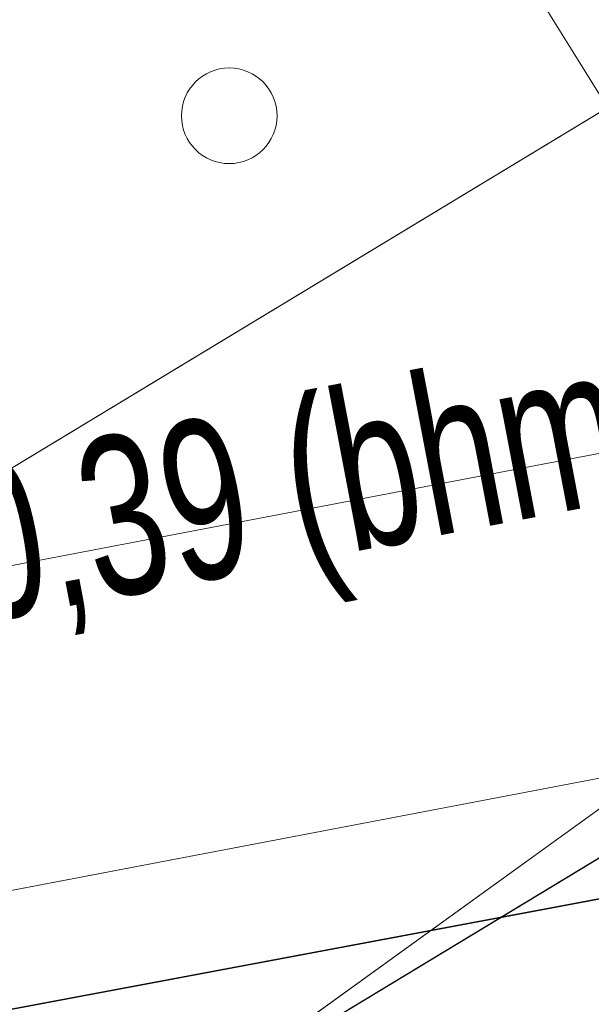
# Model space of a CAD drawing. Extents: x 3503739 to 3504470, y 5375172 to 5375561.
# Tile 30 of 142: x 3504139.193 to 3504139.91, y 5375387.064 to 5375388.299. Entities that reach past the tile are written whole.
import ezdxf

# ---------------------------------------------------------------- set-up
doc = ezdxf.new("R2010")
doc.units = 0
doc.header["$MEASUREMENT"] = 0
for name, color, linetype in [('_4WP_KANALISATIO', 7, 'Continuous'), ('BHM_WA', 7, 'Continuous'), ('K_FLURSTUECKE', 7, 'Continuous')]:
    doc.layers.add(name, color=color, linetype=linetype)
doc.styles.add('82', font='TXT', dxfattribs={"width": 0.7, "height": 0.2})

msp = doc.modelspace()

# ---------------------------------------------------------------- linework, layer by layer
at = {"layer": 'BHM_WA', "color": 254, "linetype": 'Continuous', "lineweight": 9}
for points in [[(3504135.9271, 5375387.0711, 0), (3504136.1253, 5375387.2775, 0), (3504137.0129, 5375386.4251, 0), (3504141.8656, 5375389.3588, 0), (3504142.2795, 5375388.6742, 0), (3504141.1386, 5375387.9845, 0), (3504142.2795, 5375388.6742, 0), (3504141.8656, 5375389.3588, 0), (3504140.8939, 5375388.7714, 0), (3504137.8805, 5375386.9496, 0), (3504137.8618, 5375386.9383, 0), (3504137.0129, 5375386.4251, 0), (3504136.5355, 5375386.8835, 0), (3504136.5211, 5375386.8974, 0), (3504136.1253, 5375387.2775, 0), (3504135.9271, 5375387.0711, 0)], [(3504136.9014, 5375385.4229, 0), (3504142.2795, 5375388.6742, 0), (3504141.8656, 5375389.3588, 0), (3504140.8939, 5375388.7714, 0), (3504137.8805, 5375386.9496, 0), (3504137.8618, 5375386.9383, 0), (3504137.0129, 5375386.4251, 0)], [(3504140.0805, 5375387.9486, 0), (3504140.5016, 5375388.0289, 0), (3504139.7534, 5375389.2309, 0), (3504139.3322, 5375389.1506, 0), (3504140.0805, 5375387.9486, 0), (3504140.5016, 5375388.0289, 0), (3504139.7534, 5375389.2309, 0), (3504139.3322, 5375389.1506, 0), (3504140.0805, 5375387.9486, 0)], [(3504139.3322, 5375389.1506, 0), (3504140.0805, 5375387.9486, 0), (3504140.5016, 5375388.0289, 0), (3504139.7534, 5375389.2309, 0), (3504139.3322, 5375389.1506, 0), (3504140.0805, 5375387.9486, 0), (3504140.5016, 5375388.0289, 0), (3504139.7534, 5375389.2309, 0), (3504139.3322, 5375389.1506, 0)], [(3504140.8939, 5375388.7714, 0), (3504137.8805, 5375386.9496, 0), (3504137.8618, 5375386.9383, 0), (3504137.0129, 5375386.4251, 0)], [(3504136.9014, 5375385.4229, 0), (3504139.5214, 5375387.0068, 0), (3504139.5317, 5375387.013, 0), (3504140.8791, 5375387.8276, 0), (3504140.8807, 5375387.8285, 0), (3504140.8827, 5375387.8298, 0), (3504140.8847, 5375387.831, 0), (3504140.8867, 5375387.8322, 0), (3504140.8887, 5375387.8334, 0), (3504140.8907, 5375387.8346, 0), (3504140.8926, 5375387.8357, 0), (3504140.8945, 5375387.8369, 0), (3504140.8963, 5375387.838, 0), (3504140.8981, 5375387.839, 0), (3504140.8998, 5375387.8401, 0), (3504140.9015, 5375387.8411, 0), (3504140.9031, 5375387.8421, 0), (3504140.9047, 5375387.843, 0), (3504140.9062, 5375387.8439, 0), (3504140.9076, 5375387.8448, 0), (3504140.909, 5375387.8456, 0), (3504140.9115, 5375387.8472, 0), (3504140.9137, 5375387.8485, 0), (3504142.2795, 5375388.6742, 0)], [(3504135.9413, 5375386.9962, 0), (3504139.9593, 5375387.7624, 0), (3504140.0981, 5375387.0348, 0), (3504140.0989, 5375387.0306, 0), (3504140.1132, 5375386.9552, 0), (3504137.5584, 5375385.1128, 0), (3504137.4757, 5375385.5464, 0), (3504139.4996, 5375387.0059, 0), (3504139.5083, 5375387.0121, 0), (3504139.9929, 5375387.3615, 0), (3504137.8205, 5375386.9473, 0), (3504137.7488, 5375386.9336, 0), (3504136.0163, 5375386.6032, 0), (3504139.9929, 5375387.3615, 0), (3504139.5083, 5375387.0121, 0), (3504139.4996, 5375387.0059, 0), (3504137.4757, 5375385.5464, 0), (3504137.5584, 5375385.1128, 0), (3504140.1132, 5375386.9552, 0), (3504139.9593, 5375387.7624, 0), (3504135.9413, 5375386.9962, 0)], [(3504135.9413, 5375386.9962, 0), (3504139.9593, 5375387.7624, 0), (3504140.0981, 5375387.0348, 0), (3504140.0989, 5375387.0306, 0), (3504140.1132, 5375386.9552, 0), (3504137.5584, 5375385.1128, 0), (3504137.4757, 5375385.5464, 0), (3504139.4996, 5375387.0059, 0), (3504139.5083, 5375387.0121, 0), (3504139.9929, 5375387.3615, 0), (3504137.8205, 5375386.9473, 0), (3504137.7488, 5375386.9336, 0), (3504136.0163, 5375386.6032, 0), (3504139.9929, 5375387.3615, 0), (3504137.4757, 5375385.5464, 0), (3504137.5584, 5375385.1128, 0), (3504140.1132, 5375386.9552, 0), (3504139.9593, 5375387.7624, 0), (3504135.9413, 5375386.9962, 0)], [(3504137.4375, 5375385.7469, 0), (3504140.0432, 5375387.3223, 0), (3504139.5317, 5375387.013, 0), (3504139.5214, 5375387.0068, 0), (3504137.4375, 5375385.7469, 0)]]:
    msp.add_polyline3d(points, dxfattribs=at)
at = {"layer": 'BHM_WA', "color": 41, "linetype": 'Continuous', "lineweight": 9}
msp.add_circle((3504139.4559, 5375388.1786), 0.06, dxfattribs=at)
at = {"layer": 'BHM_WA', "color": 7, "linetype": 'Continuous', "lineweight": 9}
msp.add_circle((3504139.4559, 5375388.1786), 0.06, dxfattribs=at)
at = {"layer": 'K_FLURSTUECKE', "color": 252, "linetype": 'Continuous', "lineweight": 30}
for p, q in [((3504145.7845, 5375388.2971), (3504126.1555, 5375384.6129)), ((3504126.1555, 5375384.6129), (3504145.7845, 5375388.2971)), ((3504145.7845, 5375388.2971), (3504126.1555, 5375384.6129)), ((3504126.1555, 5375384.6129), (3504145.7845, 5375388.2971))]:
    msp.add_line(p, q, dxfattribs=at)

# ---------------------------------------------------------------- texts
at = {"layer": '_4WP_KANALISATIO', "color": 1, "linetype": 'Continuous', "style": '82', "width": 0.7}
msp.add_text('S 320,39 (bhm)', height=0.2, rotation=10.7963, dxfattribs=at).set_placement((3504138.7584, 5375387.4689))

doc.saveas('drawing.dxf')
